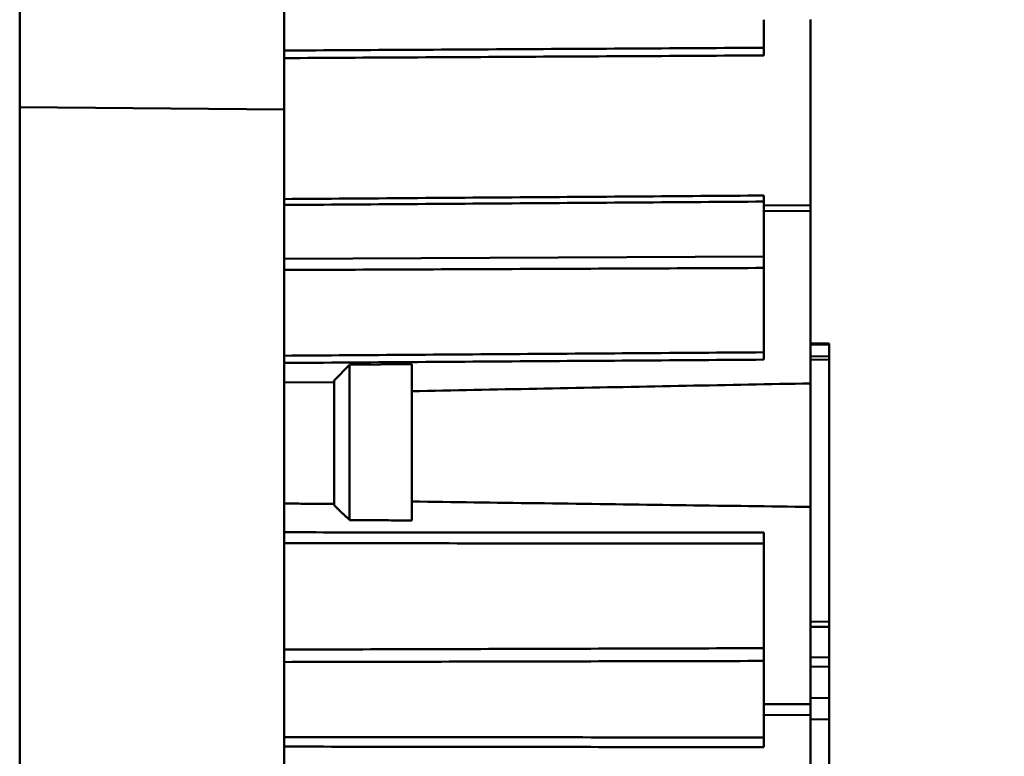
# Model space of a CAD drawing. Header units: millimetres. Extents: x 50 to 454, y 72 to 392.
# Tile 24 of 26: x 340 to 403, y 298 to 345. Entities that reach past the tile are written whole.
import ezdxf

# ---------------------------------------------------------------- set-up
doc = ezdxf.new("R2010")
doc.units = ezdxf.units.MM
for name, color, linetype, lineweight in [('Arêtes tangentes visibles(GABARIT)', 7, 'Continuous', 50), ('Arêtes visibles(GABARIT)', 7, 'Continuous', 50), ('Cotes(GABARIT)', 7, 'Continuous', 25)]:
    doc.layers.add(name, color=color, linetype=linetype, lineweight=lineweight)
doc.styles.add('Courant-BSI', font='arial.ttf')
doc.dimstyles.new('MS-Relais', dxfattribs={"dimtxt": 3.5, "dimasz": 2.5, "dimexe": 2, "dimexo": 2, "dimgap": 0.3, "dimtad": 1, "dimtoh": 1, "dimrnd": 1e-08, "dimtxsty": 'Courant-BSI', "dimcen": 0.09, "dimdle": 6, "dimclrd": 7, "dimclre": 7, "dimclrt": 7, "dimazin": 2, "dimtfac": 0.571429, "dimtmove": 0, "dimatfit": 3, "dimfxl": 1, "dimtolj": 1, "dimlwd": 25, "dimlwe": 25, "dimarcsym": 0})

# ---------------------------------------------------------------- blocks, each defined once
blk = doc.blocks.new('*D31')
at = {"layer": 'Cotes(GABARIT)', "color": 7, "linetype": 'Continuous', "lineweight": 25}
for p, q in [((387.628, 377.777), (415.203, 377.777)), ((413.203, 375.277), (413.203, 226.129)), ((393.687, 223.629), (415.203, 223.629))]:
    blk.add_line(p, q, dxfattribs=at)
at = {"layer": 'Cotes(GABARIT)', "color": 7, "linetype": 'Continuous'}
for points in [[(412.786, 375.277), (413.62, 375.277), (413.203, 377.777)], [(412.786, 226.129), (413.62, 226.129), (413.203, 223.629)]]:
    blk.add_solid(points, dxfattribs=at)
at = {"layer": 'Defpoints', "color": 0, "linetype": 'Continuous'}
for p in [(385.628, 377.777), (391.687, 223.629), (413.203, 223.629)]:
    blk.add_point(p, dxfattribs=at)
at = {"layer": 'Cotes(GABARIT)', "color": 7, "linetype": 'Continuous', "lineweight": 25, "insert": (409.329, 297.009), "char_height": 3.5, "attachment_point": 1, "rotation": 90, "style": 'Courant-BSI'}
blk.add_mtext('\\A1;154', dxfattribs=at)

msp = doc.modelspace()

# ---------------------------------------------------------------- linework, layer by layer
at = {"layer": 'Arêtes tangentes visibles(GABARIT)'}
for p, q in [((339.6871, 339.6301), (356.6871, 339.4818)), ((390.4871, 333.3359), (387.4871, 333.3119)), ((387.4871, 332.9347), (390.4871, 332.9587)), ((387.4871, 330.0297), (356.6871, 329.8768)), ((390.4871, 324.3742), (391.6871, 324.3532)), ((391.6871, 323.601), (390.4871, 323.6188)), ((390.4871, 323.402), (391.6871, 323.3843)), ((391.6871, 306.5561), (390.4871, 306.5679)), ((390.4871, 306.2372), (391.6871, 306.2254)), ((391.6871, 304.2543), (390.4871, 304.272)), ((390.4871, 303.6795), (391.6871, 303.6618)), ((390.4871, 301.2574), (387.4871, 301.2639)), ((391.6871, 301.6554), (390.4871, 301.6759)), ((390.4871, 301.6573), (391.6871, 301.6368)), ((387.4871, 300.5674), (390.4871, 300.5605)), ((391.6871, 300.2678), (390.4871, 300.2874))]:
    msp.add_line(p, q, dxfattribs=at)
at = {"layer": 'Arêtes tangentes visibles(GABARIT)', "flags": 128}
for points in [[(387.4871, 343.4409), (386.9822, 343.438), (386.4773, 343.4351), (385.9724, 343.4321), (385.4674, 343.4292), (384.9625, 343.4263), (384.4576, 343.4234), (383.9527, 343.4204), (383.4478, 343.4175), (382.9428, 343.4146), (382.4379, 343.4116), (381.933, 343.4087), (381.4281, 343.4058), (380.9232, 343.4028), (380.4183, 343.3999), (379.9133, 343.397), (379.4084, 343.394), (378.9035, 343.3911), (378.3986, 343.3882), (377.8937, 343.3852), (377.3887, 343.3823), (376.8838, 343.3794), (376.3789, 343.3765), (375.874, 343.3735), (375.3691, 343.3706), (374.8642, 343.3677), (374.3592, 343.3647), (373.8543, 343.3618), (373.3494, 343.3589), (372.8445, 343.356), (372.3396, 343.353), (371.8346, 343.3501), (371.3297, 343.3472), (370.8248, 343.3442), (370.3199, 343.3413), (369.815, 343.3384), (369.3101, 343.3355), (368.8051, 343.3325), (368.3002, 343.3296), (367.7953, 343.3267), (367.2904, 343.3237), (366.7855, 343.3208), (366.2805, 343.3179), (365.7756, 343.315), (365.2707, 343.312), (364.7658, 343.3091), (364.2609, 343.3062), (363.756, 343.3033), (363.251, 343.3003), (362.7461, 343.2974), (362.2412, 343.2945), (361.7363, 343.2916), (361.2314, 343.2886), (360.7264, 343.2857), (360.2215, 343.2828), (359.7166, 343.2799), (359.2117, 343.2769), (358.7068, 343.274), (358.2019, 343.2711), (357.6969, 343.2682), (357.192, 343.2652), (356.6871, 343.2623)], [(356.6871, 342.7772), (357.192, 342.78), (357.6969, 342.7828), (358.2019, 342.7855), (358.7068, 342.7883), (359.2117, 342.7911), (359.7166, 342.7939), (360.2215, 342.7967), (360.7264, 342.7995), (361.2314, 342.8023), (361.7363, 342.8051), (362.2412, 342.8078), (362.7461, 342.8106), (363.251, 342.8134), (363.756, 342.8162), (364.2609, 342.819), (364.7658, 342.8218), (365.2707, 342.8246), (365.7756, 342.8274), (366.2805, 342.8301), (366.7855, 342.8329), (367.2904, 342.8357), (367.7953, 342.8385), (368.3002, 342.8413), (368.8051, 342.8441), (369.3101, 342.8469), (369.815, 342.8497), (370.3199, 342.8524), (370.8248, 342.8552), (371.3297, 342.858), (371.8346, 342.8608), (372.3396, 342.8636), (372.8445, 342.8664), (373.3494, 342.8692), (373.8543, 342.872), (374.3592, 342.8748), (374.8642, 342.8775), (375.3691, 342.8803), (375.874, 342.8831), (376.3789, 342.8859), (376.8838, 342.8887), (377.3887, 342.8915), (377.8937, 342.8943), (378.3986, 342.8971), (378.9035, 342.8999), (379.4084, 342.9026), (379.9133, 342.9054), (380.4183, 342.9082), (380.9232, 342.911), (381.4281, 342.9138), (381.933, 342.9166), (382.4379, 342.9194), (382.9428, 342.9222), (383.4478, 342.925), (383.9527, 342.9278), (384.4576, 342.9305), (384.9625, 342.9333), (385.4674, 342.9361), (385.9724, 342.9389), (386.4773, 342.9417), (386.9822, 342.9445), (387.4871, 342.9473)], [(387.4871, 333.9453), (386.9822, 333.9416), (386.4773, 333.9379), (385.9724, 333.9342), (385.4674, 333.9306), (384.9625, 333.9269), (384.4576, 333.9232), (383.9527, 333.9195), (383.4478, 333.9159), (382.9428, 333.9122), (382.4379, 333.9085), (381.933, 333.9049), (381.4281, 333.9012), (380.9232, 333.8975), (380.4183, 333.8938), (379.9133, 333.8902), (379.4084, 333.8865), (378.9035, 333.8828), (378.3986, 333.8791), (377.8937, 333.8755), (377.3887, 333.8718), (376.8838, 333.8681), (376.3789, 333.8645), (375.874, 333.8608), (375.3691, 333.8571), (374.8642, 333.8534), (374.3592, 333.8498), (373.8543, 333.8461), (373.3494, 333.8424), (372.8445, 333.8387), (372.3396, 333.8351), (371.8346, 333.8314), (371.3297, 333.8277), (370.8248, 333.8241), (370.3199, 333.8204), (369.815, 333.8167), (369.3101, 333.8131), (368.8051, 333.8094), (368.3002, 333.8057), (367.7953, 333.802), (367.2904, 333.7984), (366.7855, 333.7947), (366.2805, 333.791), (365.7756, 333.7874), (365.2707, 333.7837), (364.7658, 333.78), (364.2609, 333.7763), (363.756, 333.7727), (363.251, 333.769), (362.7461, 333.7653), (362.2412, 333.7617), (361.7363, 333.758), (361.2314, 333.7543), (360.7264, 333.7507), (360.2215, 333.747), (359.7166, 333.7433), (359.2117, 333.7397), (358.7068, 333.736), (358.2019, 333.7323), (357.6969, 333.7287), (357.192, 333.725), (356.6871, 333.7213)], [(356.6871, 333.3387), (357.192, 333.3423), (357.6969, 333.3458), (358.2019, 333.3494), (358.7068, 333.3529), (359.2117, 333.3565), (359.7166, 333.36), (360.2215, 333.3636), (360.7264, 333.3671), (361.2314, 333.3707), (361.7363, 333.3743), (362.2412, 333.3778), (362.7461, 333.3814), (363.251, 333.3849), (363.756, 333.3885), (364.2609, 333.392), (364.7658, 333.3956), (365.2707, 333.3991), (365.7756, 333.4027), (366.2805, 333.4063), (366.7855, 333.4098), (367.2904, 333.4134), (367.7953, 333.4169), (368.3002, 333.4205), (368.8051, 333.424), (369.3101, 333.4276), (369.815, 333.4311), (370.3199, 333.4347), (370.8248, 333.4383), (371.3297, 333.4418), (371.8346, 333.4454), (372.3396, 333.4489), (372.8445, 333.4525), (373.3494, 333.456), (373.8543, 333.4596), (374.3592, 333.4631), (374.8642, 333.4667), (375.3691, 333.4703), (375.874, 333.4738), (376.3789, 333.4774), (376.8838, 333.4809), (377.3887, 333.4845), (377.8937, 333.488), (378.3986, 333.4916), (378.9035, 333.4952), (379.4084, 333.4987), (379.9133, 333.5023), (380.4183, 333.5058), (380.9232, 333.5094), (381.4281, 333.5129), (381.933, 333.5165), (382.4379, 333.5201), (382.9428, 333.5236), (383.4478, 333.5272), (383.9527, 333.5307), (384.4576, 333.5343), (384.9625, 333.5378), (385.4674, 333.5414), (385.9724, 333.5449), (386.4773, 333.5485), (386.9822, 333.5521), (387.4871, 333.5556)], [(356.6871, 329.1611), (357.192, 329.1633), (357.6969, 329.1654), (358.2019, 329.1676), (358.7068, 329.1698), (359.2117, 329.1719), (359.7166, 329.1741), (360.2215, 329.1763), (360.7264, 329.1784), (361.2314, 329.1806), (361.7363, 329.1827), (362.2412, 329.1849), (362.7461, 329.1871), (363.251, 329.1892), (363.756, 329.1914), (364.2609, 329.1936), (364.7658, 329.1957), (365.2707, 329.1979), (365.7756, 329.2), (366.2805, 329.2022), (366.7855, 329.2043), (367.2904, 329.2065), (367.7953, 329.2087), (368.3002, 329.2108), (368.8051, 329.213), (369.3101, 329.2151), (369.815, 329.2173), (370.3199, 329.2194), (370.8248, 329.2216), (371.3297, 329.2238), (371.8346, 329.2259), (372.3396, 329.2281), (372.8445, 329.2302), (373.3494, 329.2324), (373.8543, 329.2345), (374.3592, 329.2367), (374.8642, 329.2388), (375.3691, 329.241), (375.874, 329.2431), (376.3789, 329.2453), (376.8838, 329.2474), (377.3887, 329.2496), (377.8937, 329.2517), (378.3986, 329.2539), (378.9035, 329.2561), (379.4084, 329.2582), (379.9133, 329.2603), (380.4183, 329.2625), (380.9232, 329.2646), (381.4281, 329.2668), (381.933, 329.2689), (382.4379, 329.2711), (382.9428, 329.2732), (383.4478, 329.2754), (383.9527, 329.2775), (384.4576, 329.2797), (384.9625, 329.2818), (385.4674, 329.284), (385.9724, 329.2861), (386.4773, 329.2883), (386.9822, 329.2904), (387.4871, 329.2925)], [(387.4871, 323.8727), (386.9822, 323.8691), (386.4773, 323.8655), (385.9724, 323.8619), (385.4674, 323.8582), (384.9625, 323.8546), (384.4576, 323.851), (383.9527, 323.8474), (383.4478, 323.8438), (382.9428, 323.8402), (382.4379, 323.8366), (381.933, 323.833), (381.4281, 323.8294), (380.9232, 323.8258), (380.4183, 323.8222), (379.9133, 323.8186), (379.4084, 323.815), (378.9035, 323.8114), (378.3986, 323.8078), (377.8937, 323.8042), (377.3887, 323.8006), (376.8838, 323.797), (376.3789, 323.7934), (375.874, 323.7898), (375.3691, 323.7862), (374.8642, 323.7826), (374.3592, 323.7791), (373.8543, 323.7755), (373.3494, 323.7719), (372.8445, 323.7683), (372.3396, 323.7647), (371.8346, 323.7611), (371.3297, 323.7575), (370.8248, 323.7539), (370.3199, 323.7503), (369.815, 323.7467), (369.3101, 323.7431), (368.8051, 323.7396), (368.3002, 323.736), (367.7953, 323.7324), (367.2904, 323.7288), (366.7855, 323.7252), (366.2805, 323.7216), (365.7756, 323.718), (365.2707, 323.7145), (364.7658, 323.7109), (364.2609, 323.7073), (363.756, 323.7037), (363.251, 323.7001), (362.7461, 323.6965), (362.2412, 323.693), (361.7363, 323.6894), (361.2314, 323.6858), (360.7264, 323.6822), (360.2215, 323.6786), (359.7166, 323.6751), (359.2117, 323.6715), (358.7068, 323.6679), (358.2019, 323.6643), (357.6969, 323.6608), (357.192, 323.6572), (356.6871, 323.6536)], [(356.6871, 323.1855), (357.192, 323.189), (357.6969, 323.1926), (358.2019, 323.1961), (358.7068, 323.1996), (359.2117, 323.2031), (359.7166, 323.2066), (360.2215, 323.2102), (360.7264, 323.2137), (361.2314, 323.2172), (361.7363, 323.2207), (362.2412, 323.2243), (362.7461, 323.2278), (363.251, 323.2313), (363.756, 323.2348), (364.2609, 323.2383), (364.7658, 323.2419), (365.2707, 323.2454), (365.7756, 323.2489), (366.2805, 323.2525), (366.7855, 323.256), (367.2904, 323.2595), (367.7953, 323.263), (368.3002, 323.2666), (368.8051, 323.2701), (369.3101, 323.2736), (369.815, 323.2772), (370.3199, 323.2807), (370.8248, 323.2842), (371.3297, 323.2878), (371.8346, 323.2913), (372.3396, 323.2948), (372.8445, 323.2984), (373.3494, 323.3019), (373.8543, 323.3054), (374.3592, 323.309), (374.8642, 323.3125), (375.3691, 323.316), (375.874, 323.3196), (376.3789, 323.3231), (376.8838, 323.3266), (377.3887, 323.3302), (377.8937, 323.3337), (378.3986, 323.3373), (378.9035, 323.3408), (379.4084, 323.3443), (379.9133, 323.3479), (380.4183, 323.3514), (380.9232, 323.355), (381.4281, 323.3585), (381.933, 323.3621), (382.4379, 323.3656), (382.9428, 323.3691), (383.4478, 323.3727), (383.9527, 323.3762), (384.4576, 323.3798), (384.9625, 323.3833), (385.4674, 323.3869), (385.9724, 323.3904), (386.4773, 323.394), (386.9822, 323.3975), (387.4871, 323.4011)], [(387.4871, 312.2862), (386.9822, 312.2865), (386.4773, 312.2868), (385.9724, 312.2871), (385.4674, 312.2874), (384.9625, 312.2877), (384.4576, 312.288), (383.9527, 312.2883), (383.4478, 312.2886), (382.9428, 312.2889), (382.4379, 312.2892), (381.933, 312.2895), (381.4281, 312.2898), (380.9232, 312.2901), (380.4183, 312.2904), (379.9133, 312.2907), (379.4084, 312.291), (378.9035, 312.2913), (378.3986, 312.2916), (377.8937, 312.2919), (377.3887, 312.2922), (376.8838, 312.2925), (376.3789, 312.2928), (375.874, 312.2931), (375.3691, 312.2934), (374.8642, 312.2937), (374.3592, 312.294), (373.8543, 312.2943), (373.3494, 312.2945), (372.8445, 312.2948), (372.3396, 312.2951), (371.8346, 312.2954), (371.3297, 312.2957), (370.8248, 312.296), (370.3199, 312.2963), (369.815, 312.2966), (369.3101, 312.2968), (368.8051, 312.2971), (368.3002, 312.2974), (367.7953, 312.2977), (367.2904, 312.298), (366.7855, 312.2983), (366.2805, 312.2985), (365.7756, 312.2988), (365.2707, 312.2991), (364.7658, 312.2994), (364.2609, 312.2997), (363.756, 312.2999), (363.251, 312.3002), (362.7461, 312.3005), (362.2412, 312.3008), (361.7363, 312.301), (361.2314, 312.3013), (360.7264, 312.3016), (360.2215, 312.3019), (359.7166, 312.3021), (359.2117, 312.3024), (358.7068, 312.3027), (358.2019, 312.303), (357.6969, 312.3032), (357.192, 312.3035), (356.6871, 312.3038)], [(356.6871, 311.6051), (357.192, 311.6047), (357.6969, 311.6043), (358.2019, 311.6038), (358.7068, 311.6034), (359.2117, 311.6029), (359.7166, 311.6025), (360.2215, 311.602), (360.7264, 311.6016), (361.2314, 311.6011), (361.7363, 311.6007), (362.2412, 311.6002), (362.7461, 311.5998), (363.251, 311.5993), (363.756, 311.5989), (364.2609, 311.5984), (364.7658, 311.5979), (365.2707, 311.5975), (365.7756, 311.597), (366.2805, 311.5966), (366.7855, 311.5961), (367.2904, 311.5957), (367.7953, 311.5952), (368.3002, 311.5947), (368.8051, 311.5943), (369.3101, 311.5938), (369.815, 311.5933), (370.3199, 311.5929), (370.8248, 311.5924), (371.3297, 311.5919), (371.8346, 311.5915), (372.3396, 311.591), (372.8445, 311.5905), (373.3494, 311.5901), (373.8543, 311.5896), (374.3592, 311.5891), (374.8642, 311.5887), (375.3691, 311.5882), (375.874, 311.5877), (376.3789, 311.5873), (376.8838, 311.5868), (377.3887, 311.5863), (377.8937, 311.5858), (378.3986, 311.5854), (378.9035, 311.5849), (379.4084, 311.5844), (379.9133, 311.5839), (380.4183, 311.5834), (380.9232, 311.583), (381.4281, 311.5825), (381.933, 311.582), (382.4379, 311.5815), (382.9428, 311.581), (383.4478, 311.5805), (383.9527, 311.5801), (384.4576, 311.5796), (384.9625, 311.5791), (385.4674, 311.5786), (385.9724, 311.5781), (386.4773, 311.5776), (386.9822, 311.5771), (387.4871, 311.5767)], [(387.4871, 304.858), (386.9822, 304.8565), (386.4773, 304.8551), (385.9724, 304.8536), (385.4674, 304.8521), (384.9625, 304.8506), (384.4576, 304.8491), (383.9527, 304.8476), (383.4478, 304.8462), (382.9428, 304.8447), (382.4379, 304.8432), (381.933, 304.8417), (381.4281, 304.8403), (380.9232, 304.8388), (380.4183, 304.8373), (379.9133, 304.8358), (379.4084, 304.8343), (378.9035, 304.8329), (378.3986, 304.8314), (377.8937, 304.8299), (377.3887, 304.8284), (376.8838, 304.827), (376.3789, 304.8255), (375.874, 304.824), (375.3691, 304.8226), (374.8642, 304.8211), (374.3592, 304.8196), (373.8543, 304.8182), (373.3494, 304.8167), (372.8445, 304.8152), (372.3396, 304.8138), (371.8346, 304.8123), (371.3297, 304.8108), (370.8248, 304.8094), (370.3199, 304.8079), (369.815, 304.8064), (369.3101, 304.805), (368.8051, 304.8035), (368.3002, 304.802), (367.7953, 304.8006), (367.2904, 304.7991), (366.7855, 304.7977), (366.2805, 304.7962), (365.7756, 304.7947), (365.2707, 304.7933), (364.7658, 304.7918), (364.2609, 304.7904), (363.756, 304.7889), (363.251, 304.7874), (362.7461, 304.786), (362.2412, 304.7845), (361.7363, 304.7831), (361.2314, 304.7816), (360.7264, 304.7802), (360.2215, 304.7787), (359.7166, 304.7773), (359.2117, 304.7758), (358.7068, 304.7744), (358.2019, 304.7729), (357.6969, 304.7715), (357.192, 304.77), (356.6871, 304.7686)], [(356.6871, 303.9693), (357.192, 303.9704), (357.6969, 303.9715), (358.2019, 303.9726), (358.7068, 303.9737), (359.2117, 303.9748), (359.7166, 303.9759), (360.2215, 303.977), (360.7264, 303.9782), (361.2314, 303.9793), (361.7363, 303.9804), (362.2412, 303.9815), (362.7461, 303.9826), (363.251, 303.9837), (363.756, 303.9848), (364.2609, 303.9859), (364.7658, 303.987), (365.2707, 303.9882), (365.7756, 303.9893), (366.2805, 303.9904), (366.7855, 303.9915), (367.2904, 303.9926), (367.7953, 303.9937), (368.3002, 303.9948), (368.8051, 303.996), (369.3101, 303.9971), (369.815, 303.9982), (370.3199, 303.9993), (370.8248, 304.0004), (371.3297, 304.0015), (371.8346, 304.0026), (372.3396, 304.0038), (372.8445, 304.0049), (373.3494, 304.006), (373.8543, 304.0071), (374.3592, 304.0082), (374.8642, 304.0093), (375.3691, 304.0105), (375.874, 304.0116), (376.3789, 304.0127), (376.8838, 304.0138), (377.3887, 304.0149), (377.8937, 304.0161), (378.3986, 304.0172), (378.9035, 304.0183), (379.4084, 304.0194), (379.9133, 304.0206), (380.4183, 304.0217), (380.9232, 304.0228), (381.4281, 304.0239), (381.933, 304.025), (382.4379, 304.0262), (382.9428, 304.0273), (383.4478, 304.0284), (383.9527, 304.0295), (384.4576, 304.0307), (384.9625, 304.0318), (385.4674, 304.0329), (385.9724, 304.034), (386.4773, 304.0352), (386.9822, 304.0363), (387.4871, 304.0374)], [(387.4871, 299.1193), (386.9822, 299.1198), (386.4773, 299.1202), (385.9724, 299.1207), (385.4674, 299.1211), (384.9625, 299.1215), (384.4576, 299.122), (383.9527, 299.1224), (383.4478, 299.1229), (382.9428, 299.1233), (382.4379, 299.1238), (381.933, 299.1242), (381.4281, 299.1246), (380.9232, 299.1251), (380.4183, 299.1255), (379.9133, 299.126), (379.4084, 299.1264), (378.9035, 299.1269), (378.3986, 299.1273), (377.8937, 299.1277), (377.3887, 299.1282), (376.8838, 299.1286), (376.3789, 299.1291), (375.874, 299.1295), (375.3691, 299.13), (374.8642, 299.1304), (374.3592, 299.1308), (373.8543, 299.1313), (373.3494, 299.1317), (372.8445, 299.1322), (372.3396, 299.1326), (371.8346, 299.1331), (371.3297, 299.1335), (370.8248, 299.1339), (370.3199, 299.1344), (369.815, 299.1348), (369.3101, 299.1353), (368.8051, 299.1357), (368.3002, 299.1362), (367.7953, 299.1366), (367.2904, 299.1371), (366.7855, 299.1375), (366.2805, 299.1379), (365.7756, 299.1384), (365.2707, 299.1388), (364.7658, 299.1393), (364.2609, 299.1397), (363.756, 299.1402), (363.251, 299.1406), (362.7461, 299.1411), (362.2412, 299.1415), (361.7363, 299.1419), (361.2314, 299.1424), (360.7264, 299.1428), (360.2215, 299.1433), (359.7166, 299.1437), (359.2117, 299.1442), (358.7068, 299.1446), (358.2019, 299.1451), (357.6969, 299.1455), (357.192, 299.146), (356.6871, 299.1464)], [(356.6871, 298.5328), (357.192, 298.5322), (357.6969, 298.5316), (358.2019, 298.531), (358.7068, 298.5303), (359.2117, 298.5297), (359.7166, 298.5291), (360.2215, 298.5285), (360.7264, 298.5278), (361.2314, 298.5272), (361.7363, 298.5266), (362.2412, 298.526), (362.7461, 298.5253), (363.251, 298.5247), (363.756, 298.5241), (364.2609, 298.5235), (364.7658, 298.5228), (365.2707, 298.5222), (365.7756, 298.5216), (366.2805, 298.521), (366.7855, 298.5204), (367.2904, 298.5197), (367.7953, 298.5191), (368.3002, 298.5185), (368.8051, 298.5179), (369.3101, 298.5172), (369.815, 298.5166), (370.3199, 298.516), (370.8248, 298.5154), (371.3297, 298.5147), (371.8346, 298.5141), (372.3396, 298.5135), (372.8445, 298.5129), (373.3494, 298.5122), (373.8543, 298.5116), (374.3592, 298.511), (374.8642, 298.5104), (375.3691, 298.5097), (375.874, 298.5091), (376.3789, 298.5085), (376.8838, 298.5079), (377.3887, 298.5072), (377.8937, 298.5066), (378.3986, 298.506), (378.9035, 298.5054), (379.4084, 298.5047), (379.9133, 298.5041), (380.4183, 298.5035), (380.9232, 298.5029), (381.4281, 298.5022), (381.933, 298.5016), (382.4379, 298.501), (382.9428, 298.5004), (383.4478, 298.4997), (383.9527, 298.4991), (384.4576, 298.4985), (384.9625, 298.4979), (385.4674, 298.4972), (385.9724, 298.4966), (386.4773, 298.496), (386.9822, 298.4954), (387.4871, 298.4947)]]:
    msp.add_lwpolyline(points, dxfattribs=at)
at = {"layer": 'Arêtes visibles(GABARIT)'}
for p, q in [((339.6871, 339.6301), (339.6871, 359.6294)), ((356.6871, 359.481), (356.6871, 339.4818)), ((387.4871, 342.9473), (387.4871, 345.2451)), ((390.4871, 333.3359), (390.4871, 345.2593)), ((339.6871, 292.7956), (339.6871, 339.6301)), ((356.6871, 254.4779), (356.6871, 339.4818)), ((387.4871, 333.3119), (387.4871, 333.9453)), ((387.4871, 333.3119), (387.4871, 332.9347)), ((387.4871, 332.9347), (387.4871, 323.4011)), ((390.4871, 332.9587), (390.4871, 333.3359)), ((390.4871, 332.9587), (390.4871, 321.8737)), ((391.6871, 324.4294), (390.4871, 324.4503)), ((391.6871, 324.4294), (391.6871, 324.3532)), ((391.6871, 324.3532), (391.6871, 323.601)), ((391.6871, 323.601), (391.6871, 323.3843)), ((391.6871, 323.3843), (391.6871, 306.5561)), ((359.8871, 322.055), (360.8871, 323.0637)), ((360.8871, 323.0637), (364.8871, 323.0986)), ((360.8871, 323.0637), (360.8871, 313.0885)), ((364.8871, 323.0986), (364.8871, 313.0659)), ((359.8871, 314.0424), (359.8871, 322.055)), ((356.6871, 321.9326), (359.8871, 321.9605)), ((390.4871, 313.9345), (390.4871, 321.8737)), ((390.4871, 313.9345), (390.4871, 301.2574)), ((387.4871, 312.2862), (387.4871, 301.2639)), ((391.6871, 306.5561), (391.6871, 306.2254)), ((391.6871, 304.2543), (391.6871, 306.2254)), ((391.6871, 303.6618), (391.6871, 304.2543)), ((391.6871, 303.6618), (391.6871, 301.6554)), ((387.4871, 301.2639), (387.4871, 300.5674)), ((390.4871, 300.5605), (390.4871, 301.2574)), ((391.6871, 301.6368), (391.6871, 301.6554)), ((391.6871, 301.6368), (391.6871, 300.2678)), ((387.4871, 300.5674), (387.4871, 298.4947)), ((390.4871, 283.6982), (390.4871, 300.5605)), ((391.6871, 300.2678), (391.6871, 297.305))]:
    msp.add_line(p, q, dxfattribs=at)
at = {"layer": 'Arêtes visibles(GABARIT)', "flags": 128}
for points in [[(390.4871, 321.8737), (389.9941, 321.8642), (389.5001, 321.8547), (389.0052, 321.8451), (388.5094, 321.8355), (388.0128, 321.8259), (387.5154, 321.8163), (387.0173, 321.8067), (386.5184, 321.797), (386.0188, 321.7873), (385.5186, 321.7777), (385.0178, 321.768), (384.5163, 321.7582), (384.0144, 321.7485), (383.5119, 321.7387), (383.0089, 321.729), (382.5056, 321.7192), (382.0018, 321.7094), (381.4976, 321.6996), (380.9931, 321.6898), (380.4883, 321.68), (379.9832, 321.6701), (379.478, 321.6603), (378.9725, 321.6505), (378.4669, 321.6406), (377.9611, 321.6307), (377.4553, 321.6209), (376.9494, 321.611), (376.4435, 321.6011), (375.9377, 321.5912), (375.4319, 321.5813), (374.9261, 321.5714), (374.4206, 321.5616), (373.9152, 321.5517), (373.41, 321.5418), (372.905, 321.5319), (372.4003, 321.522), (371.8959, 321.5121), (371.3919, 321.5022), (370.8882, 321.4923), (370.385, 321.4824), (369.8822, 321.4725), (369.3799, 321.4626), (368.8781, 321.4528), (368.3769, 321.4429), (367.8763, 321.433), (367.3763, 321.4232), (366.877, 321.4133), (366.3784, 321.4035), (365.8805, 321.3937), (365.3834, 321.3838), (364.8871, 321.374)], [(359.8871, 314.1317), (359.7537, 314.1325), (359.6203, 314.1333), (359.487, 314.134), (359.3536, 314.1348), (359.2202, 314.1356), (359.0868, 314.1363), (358.9535, 314.1371), (358.8201, 314.1379), (358.6868, 314.1386), (358.5534, 314.1394), (358.4201, 314.1402), (358.2868, 314.1409), (358.1534, 314.1417), (358.0201, 314.1425), (357.8868, 314.1432), (357.7535, 314.144), (357.6202, 314.1448), (357.4868, 314.1455), (357.3535, 314.1463), (357.2202, 314.1471), (357.087, 314.1478), (356.9537, 314.1486), (356.8204, 314.1494), (356.6871, 314.1502)], [(359.8859, 314.0404), (359.9278, 314.0006), (359.9697, 313.9608), (360.0115, 313.9209), (360.0534, 313.8811), (360.0952, 313.8412), (360.1371, 313.8014), (360.1789, 313.7616), (360.2208, 313.7218), (360.2626, 313.6819), (360.3044, 313.6421), (360.3461, 313.6024), (360.3879, 313.5626), (360.4296, 313.5228), (360.4713, 313.4831), (360.513, 313.4434), (360.5546, 313.4037), (360.5962, 313.364), (360.6378, 313.3244), (360.6794, 313.2848), (360.7209, 313.2452), (360.7623, 313.2057), (360.8037, 313.1662), (360.8451, 313.1267), (360.8864, 313.0873)], [(364.8871, 314.2841), (365.3834, 314.2772), (365.8805, 314.2703), (366.3784, 314.2634), (366.877, 314.2565), (367.3763, 314.2496), (367.8763, 314.2427), (368.3769, 314.2358), (368.8781, 314.2289), (369.3799, 314.222), (369.8822, 314.215), (370.385, 314.2081), (370.8882, 314.2012), (371.3919, 314.1942), (371.8959, 314.1873), (372.4003, 314.1804), (372.905, 314.1734), (373.41, 314.1665), (373.9152, 314.1596), (374.4206, 314.1527), (374.9261, 314.1457), (375.4319, 314.1388), (375.9377, 314.1319), (376.4435, 314.125), (376.9494, 314.1181), (377.4553, 314.1111), (377.9611, 314.1042), (378.4669, 314.0973), (378.9725, 314.0904), (379.478, 314.0836), (379.9832, 314.0767), (380.4883, 314.0698), (380.9931, 314.0629), (381.4976, 314.0561), (382.0018, 314.0492), (382.5056, 314.0424), (383.0089, 314.0355), (383.5119, 314.0287), (384.0144, 314.0219), (384.5163, 314.0151), (385.0178, 314.0083), (385.5186, 314.0015), (386.0188, 313.9948), (386.5184, 313.988), (387.0173, 313.9813), (387.5154, 313.9745), (388.0128, 313.9678), (388.5094, 313.9611), (389.0052, 313.9544), (389.5001, 313.9478), (389.9941, 313.9411), (390.4871, 313.9345)], [(364.8871, 313.0659), (364.7204, 313.0668), (364.5536, 313.0677), (364.3869, 313.0687), (364.2202, 313.0696), (364.0535, 313.0706), (363.8868, 313.0715), (363.72, 313.0725), (363.5534, 313.0734), (363.3867, 313.0743), (363.22, 313.0753), (363.0533, 313.0762), (362.8866, 313.0772), (362.72, 313.0781), (362.5533, 313.0791), (362.3867, 313.08), (362.22, 313.081), (362.0534, 313.0819), (361.8867, 313.0829), (361.7201, 313.0838), (361.5535, 313.0847), (361.3869, 313.0857), (361.2203, 313.0866), (361.0537, 313.0876), (360.8871, 313.0885)]]:
    msp.add_lwpolyline(points, dxfattribs=at)

# ---------------------------------------------------------------- dimensions: what is measured, and where the dimension line sits
at = {"layer": 'Cotes(GABARIT)', "color": 7, "linetype": 'Continuous', "lineweight": 25}
dim = msp.add_linear_dim(base=(413.203, 223.6294), p1=(385.6285, 377.7772), p2=(391.6871, 223.6294), angle=270, dimstyle='MS-Relais', override={"dimtoh": 0, "dimdec": 0, "dimtp": 0, "dimtm": 0, "dimtdec": 2, "dimtofl": 0, "dimatfit": 1}, dxfattribs=at)
dim.commit()
dim.dimension.update_dxf_attribs({"geometry": '*D31', "text_midpoint": (413.203, 300.7033), "dimtype": 160})

doc.saveas('drawing.dxf')
